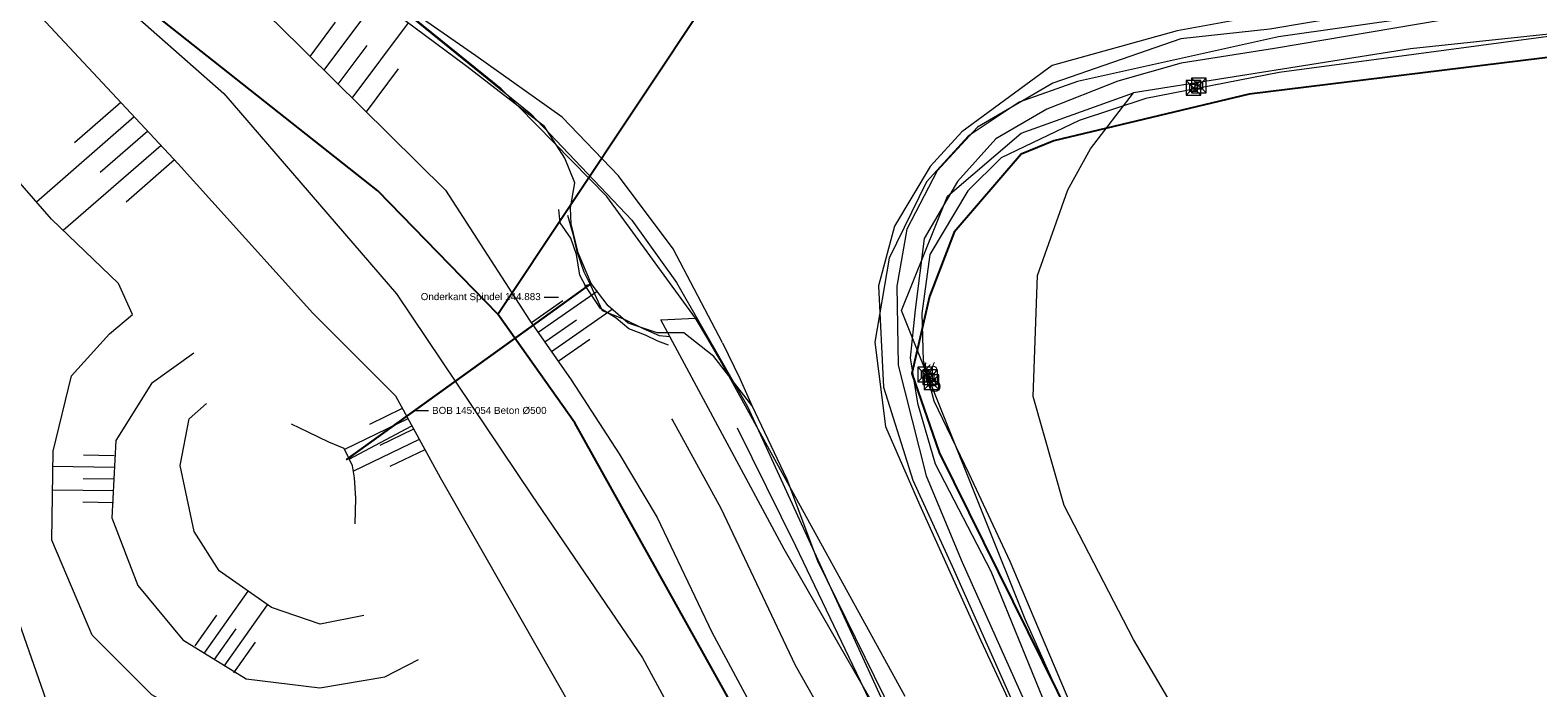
# Model space of a CAD drawing. Header units: metres. Extents: x 190798 to 192239, y 307689 to 310000.
# Tile 81 of 107: x 191660 to 191699, y 309105 to 309122. Entities that reach past the tile are written whole.
import ezdxf
from ezdxf.enums import TextEntityAlignment as Align
from ezdxf.lldxf.tags import DXFTag

# ---------------------------------------------------------------- set-up
doc = ezdxf.new("R2010")
doc.units = ezdxf.units.M
doc.linetypes.add('1-200 DASHDOT', pattern=[2.54, 1.27, -0.635, 0, -0.635])
for name, color, linetype, lineweight in [('B-WE-KL-ET_LS-G', 190, 'KL-LS-N', 5), ('PH-BEST-KANTVERHARDING', 253, 'Continuous', 9), ('PH-BEST-RIO-HANDHAVEN', 253, '1-200 DASHDOT', 9), ('PH-BEST-TALUD', 253, 'Continuous', 9), ('PH-INM-BODEM-TALUD', 252, 'Continuous', 18), ('PH-INM-HOOGTE', 252, 'Continuous', 18), ('PH-INM-KRUIN', 252, 'Continuous', 18), ('PH-INM-MIDDENLIJN-TALUD', 252, 'Continuous', 18), ('PH-INM-ONVERHARD', 252, 'Continuous', 18), ('PH-INM-RASTERHEKWERK HANDHaven', 252, '1-200 HEKWERK', 18), ('PH-INM-TEEN', 252, 'Continuous', 18), ('PH-INM-TERREINAFSCHEIDING_KUNSTMATIG_MUUR', 252, 'IE-TERREINAFSCHEIDING-KUNSTMATIG-DICHT', 18), ('PH-INM-VERKEERSBORD', 252, 'Continuous', 18), ('PH-INM-VLAKVERDICHTINGSLIJN', 252, 'Continuous', 18), ('PH-INM-WATERWEGMEUBILAIR', 252, 'Continuous', 18), ('PH-NIEUW - ASFALT XIJKANT', 115, 'Continuous', 18)]:
    doc.layers.add(name, color=color, linetype=linetype, lineweight=lineweight)
doc.layers.add('PH-BEST-KADASTRALE-GRENS', color=150, linetype='KG-KADASTRAAL-SO')
doc.styles.add('RAinfra', font='iso.shx')
doc.styles.add('ROMANS', font='romans.shx')
doc.styles.get("Standard").update_dxf_attribs({"font": 'arial.ttf'})
doc.linetypes.add('1-200 HEKWERK', pattern='A,1.5,-0.4,["X",ROMANS,S=0.24,R=0,X=-0.275,Y=-0.12],-0.05', length=1.95)
tags = doc.linetypes.add('IE-TERREINAFSCHEIDING-KUNSTMATIG-DICHT', pattern=[10, 8, -2]).pattern_tags.tags
tags[6:7] = [DXFTag(74, 4), DXFTag(75, 0), DXFTag(340, '0'), DXFTag(46, 1.0), DXFTag(50, 0.0), DXFTag(44, 0.0), DXFTag(45, 0.0)]
tags[4:5] = [DXFTag(74, 4), DXFTag(75, 0), DXFTag(340, '0'), DXFTag(46, 1.0), DXFTag(50, 0.0), DXFTag(44, 0.0), DXFTag(45, 0.0)]
tags = doc.linetypes.add('KG-KADASTRAAL-SO', pattern='A,5.5,-2,["K",Standard,S=1.8,R=0,X=0,Y=-0.9],-2,5.5,-2,[5,NLCS.SHX,S=0.75,R=0,X=0,Y=0],-2', length=19).pattern_tags.tags
tags[6] = DXFTag(74, 10)
tags = doc.linetypes.add('KL-LS-N', pattern='A,4,-1,[103,NLCS.SHX,S=0.75,R=0,X=0,Y=0],-1,4,-1,["L",Standard,S=1,R=0,X=0,Y=-0.5],-2', length=13).pattern_tags.tags
tags[18] = DXFTag(74, 10)

# ---------------------------------------------------------------- blocks, each defined once
blk = doc.blocks.new('verkeersbord')
at = {"color": 0}
blk.add_circle((0, 0), 0.15, dxfattribs=at)
at = {"color": 0, "style": 'RAinfra'}
blk.add_text('vb', height=0.35, dxfattribs=at).set_placement((-0.1, 0.3), align=Align.RIGHT)
blk = doc.blocks.new('SIE-WEG_PAAL_KUNSTSTOF[3922]')
for p, q in [((-0.188, 0.188), (0.188, -0.188)), ((0.188, 0.188), (-0.188, -0.188))]:
    blk.add_line(p, q)
at = {"flags": 128}
for points in [[(-0.188, -0.188), (0.188, -0.188), (0.188, 0.188), (-0.188, 0.188)], [(-0.094, 0.094), (0.094, 0.094), (0.094, -0.094), (-0.094, -0.094)]]:
    blk.add_lwpolyline(points, close=True, dxfattribs=at)

msp = doc.modelspace()

# ---------------------------------------------------------------- linework, layer by layer
at = {"layer": 'B-WE-KL-ET_LS-G', "ltscale": 0.2}
msp.add_lwpolyline([(191641.617, 309145.344), (191648.218, 309140.42), (191650.164, 309138.925), (191653.619, 309136.336), (191663.993, 309127.857), (191666.903, 309125.327), (191668.398, 309123.62), (191669.852, 309122.426), (191673.177, 309119.729), (191675.752, 309117.017), (191676.891, 309115.42), (191678.7, 309112.261), (191684.333, 309099.983), (191688.95, 309089.004), (191691.42, 309081.98), (191694.595, 309071.349), (191698.896, 309052.464), (191702.833, 309033.649), (191705.542, 309019.152), (191707.168, 309007.362)], dxfattribs=at)
at = {"layer": 'PH-BEST-KADASTRALE-GRENS'}
msp.add_line((191672.332, 309114.615), (191677.753, 309122.77), dxfattribs=at)
at = {"layer": 'PH-BEST-KADASTRALE-GRENS', "ltscale": 0.2, "flags": 128}
for points in [[(191672.332, 309114.615), (191669.273, 309117.762), (191640.835, 309140.265)], [(191728.357, 309124.625), (191711.783, 309122.734), (191691.501, 309120.23), (191686.52, 309119.044), (191685.682, 309118.699), (191683.978, 309116.71), (191683.346, 309115.067), (191682.892, 309113.097), (191683.593, 309111.08), (191688.864, 309100.413), (191691.161, 309094.999), (191692.477, 309091.896), (191694.671, 309085.125), (191701.529, 309055.527), (191708.242, 309023.739), (191710.859, 309006.395), (191711.52, 309000)], [(191701.266, 309020.164), (191695.823, 309047.676), (191691.299, 309067.971), (191688.162, 309080.514), (191685.925, 309087.798), (191682.279, 309096.747), (191679.262, 309102.928), (191674.301, 309111.839), (191672.332, 309114.615)]]:
    msp.add_lwpolyline(points, dxfattribs=at)
at = {"layer": 'PH-BEST-KANTVERHARDING', "color": 8}
msp.add_line((191682.726, 309104.851), (191677.995, 309113.457), dxfattribs=at)
for points in [[(191887.59, 309407.971), (191881.751, 309392.191), (191869.01, 309362.11), (191856.32, 309332.06), (191844.861, 309305.63), (191831.529, 309272.951), (191827.079, 309261.5), (191819.2, 309239.65), (191813.93, 309228.74), (191809.08, 309219.86), (191806.17, 309215.069), (191801.52, 309207.849), (191790.729, 309192.27), (191779.261, 309176.79), (191772.819, 309167.281), (191763.629, 309154.07), (191750.671, 309134.891), (191744.379, 309127.86), (191737.431, 309126.54), (191713.499, 309123.289), (191695.62, 309121.39), (191688.55, 309120.27)], [(191672.42, 309120.372), (191657.246, 309132.635), (191629.21, 309153.759)], [(191697.453, 309122.433), (191692.249, 309121.695), (191687.118, 309120.555)], [(191677.376, 309114.51), (191675.114, 309117.623), (191672.42, 309120.372)], [(191697.771, 309070.22), (191694.43, 309084.151), (191690.179, 309096.999), (191685.789, 309106.831), (191682.631, 309114.71), (191683.81, 309117.63), (191685.681, 309119.24), (191688.55, 309120.27)], [(191687.118, 309120.555), (191685.637, 309120.029), (191684.329, 309119.157), (191683.274, 309117.992)], [(191697.771, 309070.22), (191696.64, 309078.651), (191695.869, 309084.51), (191694.449, 309091.78), (191693.27, 309097.091), (191691.03, 309102.09), (191688.55, 309106.311), (191686.78, 309109.73), (191685.99, 309112.51), (191686.1, 309115.6), (191686.879, 309117.789), (191687.45, 309118.84), (191688.55, 309120.27)], [(191683.274, 309117.992), (191682.317, 309116.043), (191681.956, 309113.902), (191682.222, 309111.747), (191683.092, 309109.758)], [(191705.779, 308972.995), (191705.541, 308974.69), (191708.2, 308981.601), (191708.35, 308982.7), (191708.251, 308984.36), (191707.46, 308989.64), (191705.389, 309004.73), (191704.43, 309014.021), (191703.251, 309020.339), (191703.111, 309020.33), (191702.47, 309024.779), (191701.65, 309028.95), (191699.9, 309038.43), (191694.591, 309064.86), (191691.05, 309082.031), (191687.219, 309093.09), (191683.581, 309101.75), (191679.639, 309108.62), (191676.491, 309114.469), (191677.376, 309114.51)], [(191677.995, 309113.457), (191677.691, 309113.986), (191677.376, 309114.51)], [(191683.092, 309109.758), (191684.656, 309106.281), (191689.309, 309096.286)]]:
    msp.add_lwpolyline(points, dxfattribs=at)
at = {"layer": 'PH-BEST-RIO-HANDHAVEN', "const_width": 0.05}
msp.add_lwpolyline([(191668.465, 309110.897), (191674.71, 309115.395)], dxfattribs=at)
at = {"layer": 'PH-BEST-TALUD'}
for points in [[(191667.904, 309120.842), (191669.25, 309122.647)], [(191667.545, 309121.197), (191668.197, 309122.072)], [(191668.622, 309120.132), (191670.052, 309122.05)], [(191668.263, 309120.487), (191668.999, 309121.474)], [(191668.981, 309119.777), (191669.8, 309120.876)], [(191662.719, 309120.018), (191661.535, 309118.986)], [(191663.061, 309119.653), (191660.564, 309117.477)], [(191663.402, 309119.287), (191662.192, 309118.232)], [(191663.744, 309118.922), (191661.249, 309116.748)], [(191664.085, 309118.556), (191662.849, 309117.478)], [(191673.996, 309114.955), (191673.191, 309114.394)], [(191674.869, 309115.197), (191673.363, 309114.148)], [(191675.255, 309114.735), (191673.706, 309113.656)], [(191674.339, 309114.463), (191673.534, 309113.902)], [(191674.682, 309113.971), (191673.877, 309113.41)], [(191669.897, 309112.207), (191669.06, 309111.803)], [(191670.041, 309111.944), (191668.424, 309111.163)], [(191670.33, 309111.417), (191668.65, 309110.606)], [(191670.186, 309111.681), (191669.321, 309111.263)], [(191662.547, 309111.003), (191661.768, 309111.014)], [(191670.475, 309111.154), (191669.582, 309110.723)], [(191662.543, 309110.703), (191660.983, 309110.725)], [(191662.539, 309110.403), (191661.759, 309110.414)], [(191662.535, 309110.103), (191660.975, 309110.125)], [(191662.531, 309109.803), (191661.751, 309109.814)], [(191664.863, 309105.975), (191665.966, 309107.542)], [(191665.353, 309105.63), (191666.457, 309107.197)], [(191664.617, 309106.148), (191665.169, 309106.932)], [(191665.108, 309105.802), (191665.66, 309106.586)], [(191665.599, 309105.457), (191666.15, 309106.241)]]:
    msp.add_lwpolyline(points, dxfattribs=at)
at = {"layer": 'PH-INM-BODEM-TALUD'}
msp.add_lwpolyline([(191654.332, 309118.453), (191658.898, 309115.191), (191659.116, 309111.455), (191659.546, 309108.358), (191661.245, 309103.513), (191664.833, 309097.742), (191667.609, 309089.819), (191670.171, 309081.467), (191671.29, 309076.918), (191672.575, 309072.724), (191674.137, 309065.02), (191676.59, 309056.48), (191678.31, 309048.02), (191680.642, 309039.807), (191681.957, 309034.605)], dxfattribs=at)
at = {"layer": 'PH-INM-HOOGTE'}
for p, q in [((191673.878, 309115.039), (191673.518, 309115.039)), ((191670.207, 309112.155), (191670.567, 309112.155))]:
    msp.add_line(p, q, dxfattribs=at)
for points in [[(191674.533, 309115.352), (191674.71, 309115.395), (191674.556, 309115.297)], [(191668.629, 309110.978), (191668.465, 309110.897), (191668.593, 309111.027)]]:
    msp.add_solid(points, dxfattribs=at)
at = {"layer": 'PH-INM-KRUIN'}
for points in [[(191647.384, 309135.24), (191648.727, 309132.828), (191650.103, 309131.618), (191655.235, 309127.185), (191659.584, 309123.373), (191664.179, 309118.456), (191667.618, 309114.639), (191669.721, 309112.527), (191670.864, 309110.445), (191674.469, 309104.126), (191677.339, 309099.206), (191681.86, 309091.527), (191683.638, 309087.286), (191684.918, 309084.087), (191685.196, 309081.16), (191684.925, 309079.713), (191684.661, 309078.011), (191684.231, 309076.198), (191684.142, 309074.258), (191684.151, 309071.728), (191684.895, 309070.69)], [(191664.578, 309113.622), (191663.502, 309112.848), (191662.588, 309111.393), (191662.49, 309109.413), (191663.154, 309107.69), (191664.3, 309106.301), (191665.916, 309105.304), (191667.791, 309105.079), (191669.449, 309105.36), (191670.314, 309105.8)]]:
    msp.add_lwpolyline(points, dxfattribs=at)
at = {"layer": 'PH-INM-MIDDENLIJN-TALUD'}
msp.add_lwpolyline([(191649.795, 309135.846), (191652.693, 309132.503), (191655.805, 309129.217), (191661.641, 309123.522), (191665.345, 309120.247), (191669.746, 309115.134), (191673.19, 309110.001), (191676.027, 309105.838), (191680.714, 309097.195), (191683.2, 309092.328), (191685.816, 309086.469), (191687.031, 309081.486), (191687.428, 309079.281), (191687.882, 309077.739), (191688.268, 309074.471), (191688.798, 309071.638)], dxfattribs=at)
at = {"layer": 'PH-INM-ONVERHARD'}
msp.add_line((191678.818, 309112.282), (191677.848, 309113.536), dxfattribs=at)
for points in [[(191678.064, 309113.883), (191676.809, 309116.285), (191675.413, 309118.143), (191673.98, 309119.645), (191671.77, 309121.214), (191668.746, 309123.319), (191661.881, 309129.005), (191657.798, 309132.495), (191654.557, 309135.34), (191649.139, 309139.574), (191646.656, 309141.466), (191640.767, 309145.914), (191637.145, 309148.394), (191627.5, 309154.942), (191622.396, 309158.023), (191616.353, 309161.659), (191609.719, 309166.306), (191604.477, 309170.38), (191596.833, 309176.977), (191588.738, 309184.144), (191583.056, 309189.991), (191575.759, 309197.873), (191570.549, 309203.772), (191561.126, 309215.46)], [(191698.795, 309123.31), (191691.906, 309122.255), (191689.663, 309121.853), (191686.472, 309120.967), (191684.171, 309119.272), (191683.361, 309118.382), (191682.452, 309116.865), (191682.047, 309115.336), (191682.17, 309112.752), (191682.922, 309110.38), (191683.926, 309108.182), (191685.893, 309103.763), (191689.348, 309095.803), (191691.986, 309089.336), (191694.236, 309083.26), (191696.519, 309073.551)], [(191678.064, 309113.883), (191678.507, 309112.969), (191678.818, 309112.282), (191679.707, 309110.405), (191680.49, 309108.317), (191683.143, 309102.918), (191684.198, 309100.867), (191686.812, 309095.076), (191689.371, 309088.24), (191691.209, 309082.631), (191694.163, 309072.794)]]:
    msp.add_lwpolyline(points, dxfattribs=at)
at = {"layer": 'PH-INM-RASTERHEKWERK HANDHaven'}
for points in [[(191657.558, 309130.73), (191662.341, 309126.137), (191666.725, 309122.008), (191670.996, 309117.783), (191673.144, 309114.462), (191674.207, 309112.936)], [(191699.137, 309121.703), (191692.265, 309120.788), (191688.865, 309120.123), (191687.161, 309119.56), (191685.176, 309118.603), (191684.323, 309117.762), (191683.357, 309116.14), (191683.154, 309114.635), (191683.184, 309113.43), (191683.454, 309112.403), (191684.352, 309110.544), (191685.392, 309108.307), (191687.022, 309104.476), (191690.686, 309096.559), (191693.033, 309089.75), (191695.005, 309083.551), (191697.361, 309073.674)]]:
    msp.add_lwpolyline(points, dxfattribs=at)
at = {"layer": 'PH-INM-RASTERHEKWERK HANDHaven', "flags": 128}
msp.add_lwpolyline([(191674.207, 309112.936), (191675.431, 309111.05), (191676.399, 309109.426), (191677.795, 309106.498), (191682.293, 309098.134), (191683.74, 309095.303), (191687.459, 309087.011), (191688.527, 309082.856)], dxfattribs=at)
at = {"layer": 'PH-INM-TEEN'}
for points in [[(191680.75, 309080.912), (191679.51, 309085.462), (191678.243, 309089.532), (191676.651, 309093.822), (191674.181, 309098.281), (191671.531, 309102.954), (191670.857, 309104.237), (191670.027, 309104.163), (191668.52, 309103.751), (191667.004, 309103.518), (191665.243, 309103.931), (191663.512, 309104.898), (191661.982, 309106.417), (191660.957, 309108.847), (191660.989, 309111.118), (191661.46, 309113.038), (191662.429, 309114.117), (191663.013, 309114.607), (191662.658, 309115.399), (191660.946, 309117.038), (191657.845, 309120.597)], [(191668.914, 309106.92), (191667.806, 309106.704), (191666.562, 309107.123), (191665.223, 309108.066), (191664.591, 309109.066), (191664.233, 309110.749), (191664.464, 309111.942), (191664.899, 309112.338)]]:
    msp.add_lwpolyline(points, dxfattribs=at)
at = {"layer": 'PH-INM-TERREINAFSCHEIDING_KUNSTMATIG_MUUR'}
for points in [[(191676.688, 309113.822), (191676.419, 309113.925), (191676.101, 309114.077), (191675.676, 309114.244), (191675.352, 309114.513), (191674.955, 309114.764), (191674.579, 309115.318), (191674.426, 309115.611), (191674.343, 309116.138), (191674.201, 309116.558), (191673.927, 309116.947), (191673.89, 309117.291)], [(191674.11, 309117.145), (191674.247, 309116.67), (191674.347, 309116.218), (191674.531, 309115.698), (191674.694, 309115.375), (191674.997, 309114.709), (191675.561, 309114.486), (191676.041, 309114.247), (191676.448, 309114.073), (191676.727, 309114.042)], [(191668.696, 309109.267), (191668.709, 309109.919), (191668.681, 309110.436), (191668.625, 309110.747), (191668.414, 309111.184), (191668.026, 309111.35), (191667.5, 309111.6), (191667.069, 309111.807)]]:
    msp.add_lwpolyline(points, dxfattribs=at)
at = {"layer": 'PH-INM-VLAKVERDICHTINGSLIJN'}
for points in [[(191677.848, 309113.536), (191677.077, 309114.14), (191676.401, 309114.142), (191675.657, 309114.382), (191675.145, 309114.832), (191674.715, 309115.401), (191674.388, 309116.182), (191674.204, 309116.924), (191674.188, 309117.329), (191674.297, 309117.969), (191674.046, 309118.599), (191673.523, 309119.409), (191671.541, 309120.939), (191668.61, 309123.125), (191661.732, 309128.799), (191657.569, 309132.253)], [(191698.805, 309123.043), (191692.032, 309121.892), (191689.757, 309121.646), (191686.493, 309120.513), (191684.572, 309119.387), (191683.541, 309118.275), (191682.766, 309116.789), (191682.51, 309115.33), (191682.547, 309113.311), (191683.262, 309110.488), (191684.179, 309108.286), (191686.122, 309103.951), (191689.531, 309095.949), (191692.14, 309089.392), (191694.424, 309083.397)], [(191698.839, 309122.529), (191692.148, 309121.401), (191689.764, 309121.025), (191688.148, 309120.562), (191686.337, 309119.851), (191685.043, 309119.096), (191684.059, 309118), (191683.208, 309116.546), (191682.983, 309114.729), (191682.853, 309113.497), (191683.038, 309112.341), (191683.49, 309110.796), (191684.908, 309108.053), (191686.494, 309104.175), (191689.941, 309096.109), (191692.452, 309089.485), (191694.424, 309083.397), (191696.937, 309073.587)], [(191674.207, 309112.936), (191675.431, 309111.05), (191676.399, 309109.426)], [(191676.785, 309111.924), (191678.026, 309109.665), (191679.923, 309105.657), (191681.971, 309102.037), (191683.945, 309098.25), (191686.332, 309092.998), (191687.947, 309088.99), (191688.868, 309086.52), (191689.919, 309083.323), (191690.719, 309080.26), (191691.15, 309078.842), (191691.911, 309075.774), (191692.376, 309073.699), (191692.712, 309072.561)], [(191678.442, 309111.711), (191679.93, 309108.699), (191681.579, 309105.258), (191682.79, 309102.666), (191684.002, 309100.192), (191686.487, 309094.858), (191689.042, 309088.133), (191691.005, 309082.445), (191693.767, 309072.772)]]:
    msp.add_lwpolyline(points, dxfattribs=at)
msp.add_point((191676.785, 309111.924), dxfattribs=at)
at = {"layer": 'PH-NIEUW - ASFALT XIJKANT'}
msp.add_line((191668.543, 309110.918), (191670.141, 309111.763), dxfattribs=at)

# ---------------------------------------------------------------- block references
at = {"layer": 'PH-INM-VERKEERSBORD', "xscale": 0.8750000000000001, "yscale": 0.8750000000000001, "zscale": 0.8750000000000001, "rotation": 337.4776105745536}
msp.add_blockref('verkeersbord', (191683.482, 309112.772), dxfattribs=at)
at = {"layer": 'PH-INM-WATERWEGMEUBILAIR'}
for p in [(191690.218, 309120.45), (191690.079, 309120.393), (191683.233, 309113.076), (191683.367, 309113.009), (191683.4, 309112.881)]:
    msp.add_blockref('SIE-WEG_PAAL_KUNSTSTOF[3922]', p, dxfattribs=at)

# ---------------------------------------------------------------- texts
at = {"layer": 'PH-INM-HOOGTE', "char_height": 0.18}
for s, insert, attachment_point in [('Onderkant Spindel 144.883', (191673.428, 309115.154), 3), ('BOB 145.054 Beton %%C500', (191670.657, 309112.249), 1)]:
    msp.add_mtext(s, dxfattribs=dict(at, insert=insert, attachment_point=attachment_point))

doc.saveas('drawing.dxf')
